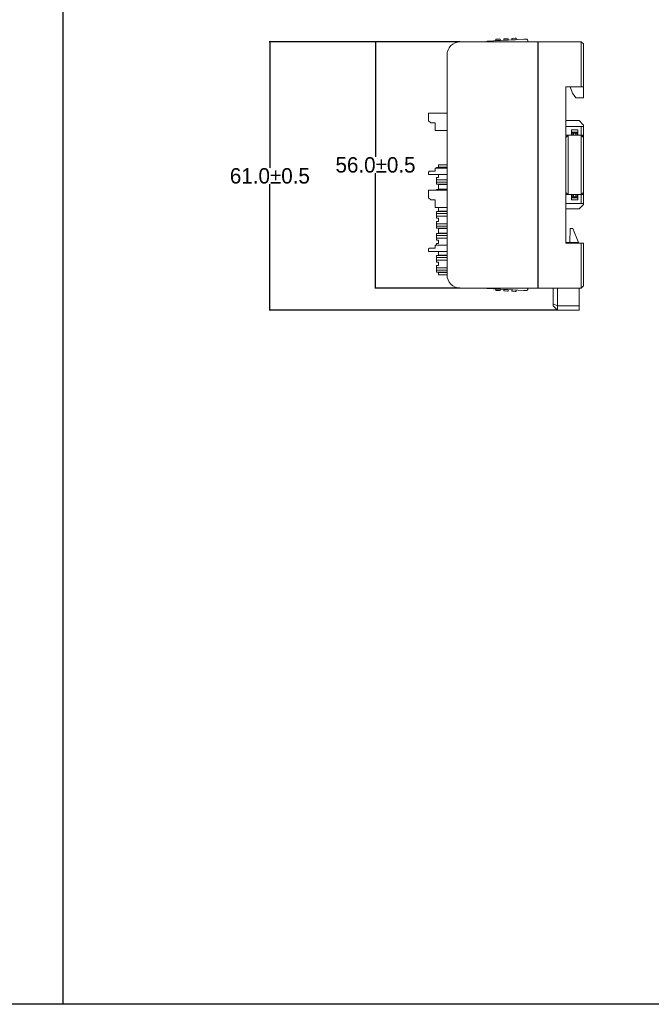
# Model space of a CAD drawing. Header units: millimetres. Extents: x -1146 to -167, y 277 to 699.
# Tile 24 of 40: x -666 to -523, y 277 to 501. Entities that reach past the tile are written whole.
import ezdxf

# ---------------------------------------------------------------- set-up
doc = ezdxf.new("R2010")
doc.units = ezdxf.units.MM
doc.header["$MEASUREMENT"] = 0
doc.dimstyles.get("Standard").update_dxf_attribs({"dimtxt": 3.5, "dimasz": 0.18, "dimexe": 0.18, "dimexo": 0.0625, "dimgap": 0.09, "dimtad": 0, "dimtih": 1, "dimtoh": 1, "dimdec": 4, "dimzin": 0, "dimdsep": 46, "dimtxsty": 'Standard', "dimcen": 0.09, "dimadec": 0, "dimazin": 0, "dimtfac": 1, "dimtdec": 4, "dimtofl": 0, "dimtmove": 0, "dimatfit": 3, "dimfxl": 0, "dimtolj": 1, "dimtzin": 0, "dimarcsym": 0})

# ---------------------------------------------------------------- blocks, each defined once
blk = doc.blocks.new('*D7')
at = {"color": 0, "lineweight": -2}
for p, q in [((-566.2, 495.55), (-585.58, 495.55)), ((-585.4, 495.37), (-585.4, 469.39)), ((-585.4, 439.73), (-585.4, 465.71)), ((-566.2, 439.55), (-585.58, 439.55))]:
    blk.add_line(p, q, dxfattribs=at)
at = {"color": 0}
for points in [[(-585.37, 495.37), (-585.43, 495.37), (-585.4, 495.55)], [(-585.43, 439.73), (-585.37, 439.73), (-585.4, 439.55)]]:
    blk.add_solid(points, dxfattribs=at)
at = {"layer": 'Defpoints', "color": 0}
for p in [(-566.14, 495.55), (-585.4, 439.55), (-566.14, 439.55)]:
    blk.add_point(p, dxfattribs=at)
at = {"color": 0, "insert": (-585.4, 467.55), "char_height": 3.5, "attachment_point": 5}
blk.add_mtext('\\A1;56.0%%p0.5', dxfattribs=at)
blk = doc.blocks.new('*D8')
at = {"color": 0, "lineweight": -2}
for p, q in [((-566.2, 495.55), (-609.59, 495.55)), ((-609.41, 495.37), (-609.41, 466.89)), ((-609.41, 434.73), (-609.41, 463.21)), ((-544.1, 434.55), (-609.59, 434.55))]:
    blk.add_line(p, q, dxfattribs=at)
at = {"color": 0}
for points in [[(-609.38, 495.37), (-609.44, 495.37), (-609.41, 495.55)], [(-609.44, 434.73), (-609.38, 434.73), (-609.41, 434.55)]]:
    blk.add_solid(points, dxfattribs=at)
at = {"layer": 'Defpoints', "color": 0}
for p in [(-609.41, 495.55), (-566.14, 495.55), (-544.04, 434.55)]:
    blk.add_point(p, dxfattribs=at)
at = {"color": 0, "insert": (-609.41, 465.05), "char_height": 3.5, "attachment_point": 5}
blk.add_mtext('\\A1;61.0%%p0.5', dxfattribs=at)

msp = doc.modelspace()

# ---------------------------------------------------------------- linework, layer by layer
msp.add_line((-656.47, 698.58), (-656.47, 276.72))
msp.add_lwpolyline([(-1146.11, 698.58), (-166.84, 698.58), (-166.84, 276.72), (-1146.11, 276.72)], close=True)
at = {"lineweight": 18}
for points, knots in [([(-566.14, 495.55), (-566.93, 495.55), (-567.7, 495.23), (-568.26, 494.67), (-568.26, 494.67), (-568.82, 494.1), (-569.14, 493.34), (-569.14, 492.55)], [0, 0, 0, 0, 0.5, 0.5, 0.5, 0.5, 1, 1, 1, 1]), ([(-566.14, 495.55), (-566.93, 495.55), (-567.7, 495.23), (-568.26, 494.67), (-568.26, 494.67), (-568.82, 494.1), (-569.14, 493.34), (-569.14, 492.55)], [0, 0, 0, 0, 0.5, 0.5, 0.5, 0.5, 1, 1, 1, 1]), ([(-559.95, 495.69), (-559.95, 495.69), (-559.95, 495.69), (-559.95, 495.69), (-559.95, 495.69), (-559.96, 495.69), (-559.96, 495.69), (-559.96, 495.69), (-559.96, 495.69), (-559.97, 495.69), (-559.97, 495.68), (-559.98, 495.68), (-559.98, 495.68), (-559.99, 495.67), (-560, 495.67), (-560.01, 495.66), (-560.01, 495.66), (-560.02, 495.66), (-560.03, 495.65), (-560.04, 495.64), (-560.04, 495.64), (-560.09, 495.62), (-560.14, 495.59), (-560.2, 495.56), (-560.2, 495.56), (-560.2, 495.55), (-560.21, 495.55), (-560.21, 495.55)], [0, 0, 0, 0, 0.142857, 0.142857, 0.142857, 0.142857, 0.285714, 0.285714, 0.285714, 0.285714, 0.428571, 0.428571, 0.428571, 0.428571, 0.571429, 0.571429, 0.571429, 0.571429, 0.714286, 0.714286, 0.714286, 0.714286, 0.857143, 0.857143, 0.857143, 0.857143, 1, 1, 1, 1]), ([(-560.21, 495.55), (-560.21, 495.55), (-560.2, 495.55), (-560.2, 495.55), (-560.2, 495.55), (-560.18, 495.56), (-560.17, 495.57), (-560.16, 495.58), (-560.16, 495.58), (-560.14, 495.59), (-560.13, 495.59), (-560.12, 495.6), (-560.12, 495.6), (-560.1, 495.61), (-560.09, 495.61), (-560.08, 495.62), (-560.08, 495.62), (-560.07, 495.63), (-560.05, 495.64), (-560.04, 495.64), (-560.04, 495.64), (-560.03, 495.65), (-560.02, 495.66), (-560.01, 495.66), (-560.01, 495.66), (-560, 495.67), (-560, 495.67), (-559.99, 495.67), (-559.99, 495.67), (-559.99, 495.67), (-559.98, 495.68), (-559.98, 495.68), (-559.98, 495.68), (-559.97, 495.68), (-559.97, 495.68), (-559.97, 495.69), (-559.97, 495.69), (-559.96, 495.69), (-559.96, 495.69), (-559.96, 495.69), (-559.96, 495.69), (-559.96, 495.69), (-559.95, 495.69), (-559.95, 495.69), (-559.95, 495.69), (-559.95, 495.69), (-559.95, 495.69), (-559.95, 495.69)], [0, 0, 0, 0, 0.083333, 0.083333, 0.083333, 0.083333, 0.166667, 0.166667, 0.166667, 0.166667, 0.25, 0.25, 0.25, 0.25, 0.333333, 0.333333, 0.333333, 0.333333, 0.416667, 0.416667, 0.416667, 0.416667, 0.5, 0.5, 0.5, 0.5, 0.583333, 0.583333, 0.583333, 0.583333, 0.666667, 0.666667, 0.666667, 0.666667, 0.75, 0.75, 0.75, 0.75, 0.833333, 0.833333, 0.833333, 0.833333, 0.916667, 0.916667, 0.916667, 0.916667, 1, 1, 1, 1]), ([(-550.8, 495.87), (-550.81, 495.95), (-550.84, 496.03), (-550.9, 496.08), (-550.9, 496.08), (-550.96, 496.13), (-551.04, 496.16), (-551.12, 496.16)], [0, 0, 0, 0, 0.5, 0.5, 0.5, 0.5, 1, 1, 1, 1]), ([(-550.8, 495.87), (-550.81, 495.95), (-550.84, 496.03), (-550.9, 496.08), (-550.9, 496.08), (-550.96, 496.13), (-551.04, 496.16), (-551.12, 496.16)], [0, 0, 0, 0, 0.5, 0.5, 0.5, 0.5, 1, 1, 1, 1]), ([(-569.14, 442.55), (-569.14, 441.75), (-568.82, 440.99), (-568.26, 440.42), (-568.26, 440.42), (-567.7, 439.86), (-566.93, 439.55), (-566.14, 439.55)], [0, 0, 0, 0, 0.5, 0.5, 0.5, 0.5, 1, 1, 1, 1]), ([(-569.14, 442.55), (-569.14, 441.75), (-568.82, 440.99), (-568.26, 440.42), (-568.26, 440.42), (-567.7, 439.86), (-566.93, 439.55), (-566.14, 439.55)], [0, 0, 0, 0, 0.5, 0.5, 0.5, 0.5, 1, 1, 1, 1]), ([(-569.09, 442.02), (-569.1, 442.06), (-569.11, 442.1), (-569.11, 442.15), (-569.11, 442.15), (-569.12, 442.19), (-569.12, 442.24), (-569.13, 442.28), (-569.13, 442.28), (-569.13, 442.37), (-569.14, 442.46), (-569.14, 442.55)], [0, 0, 0, 0, 0.333333, 0.333333, 0.333333, 0.333333, 0.666667, 0.666667, 0.666667, 0.666667, 1, 1, 1, 1]), ([(-559.95, 439.44), (-559.95, 439.44), (-559.95, 439.44), (-559.96, 439.44), (-559.96, 439.44), (-559.96, 439.45), (-559.97, 439.45), (-559.98, 439.46), (-559.98, 439.46), (-559.98, 439.46), (-559.99, 439.46), (-559.99, 439.46), (-559.99, 439.46), (-560, 439.47), (-560, 439.47), (-560.01, 439.47), (-560.01, 439.47), (-560.02, 439.48), (-560.03, 439.48), (-560.04, 439.49), (-560.04, 439.49), (-560.05, 439.5), (-560.06, 439.51), (-560.08, 439.51), (-560.08, 439.51), (-560.09, 439.52), (-560.1, 439.53), (-560.12, 439.53), (-560.12, 439.53), (-560.12, 439.54), (-560.13, 439.54), (-560.14, 439.55)], [0, 0, 0, 0, 0.125, 0.125, 0.125, 0.125, 0.25, 0.25, 0.25, 0.25, 0.375, 0.375, 0.375, 0.375, 0.5, 0.5, 0.5, 0.5, 0.625, 0.625, 0.625, 0.625, 0.75, 0.75, 0.75, 0.75, 0.875, 0.875, 0.875, 0.875, 1, 1, 1, 1]), ([(-560.13, 439.54), (-560.1, 439.53), (-560.07, 439.51), (-560.04, 439.49), (-560.04, 439.49), (-560.03, 439.48), (-560.02, 439.48), (-560.01, 439.47), (-560.01, 439.47), (-560, 439.47), (-559.99, 439.46), (-559.98, 439.46), (-559.98, 439.46), (-559.97, 439.45), (-559.96, 439.45), (-559.96, 439.44), (-559.96, 439.44), (-559.95, 439.44), (-559.95, 439.44), (-559.95, 439.44)], [0, 0, 0, 0, 0.2, 0.2, 0.2, 0.2, 0.4, 0.4, 0.4, 0.4, 0.6, 0.6, 0.6, 0.6, 0.8, 0.8, 0.8, 0.8, 1, 1, 1, 1]), ([(-551.12, 438.98), (-551.04, 438.97), (-550.96, 439), (-550.9, 439.05), (-550.9, 439.05), (-550.84, 439.11), (-550.81, 439.18), (-550.8, 439.26)], [0, 0, 0, 0, 0.5, 0.5, 0.5, 0.5, 1, 1, 1, 1]), ([(-551.12, 438.98), (-551.04, 438.97), (-550.96, 439), (-550.9, 439.05), (-550.9, 439.05), (-550.84, 439.11), (-550.81, 439.18), (-550.8, 439.26)], [0, 0, 0, 0, 0.5, 0.5, 0.5, 0.5, 1, 1, 1, 1])]:
    msp.add_open_spline(points, degree=3, knots=knots, dxfattribs=at)
for points in [[(-566.14, 495.55), (-566.14, 495.55), (-548.54, 495.55), (-548.54, 495.55)], [(-551.72, 496.13), (-551.72, 496.13), (-559.95, 495.69), (-559.95, 495.69)], [(-559.95, 495.69), (-559.95, 495.69), (-551.72, 496.13), (-551.72, 496.13)], [(-559.95, 495.69), (-559.95, 495.69), (-559.95, 495.69), (-559.95, 495.69)], [(-557.84, 496.12), (-557.84, 496.12), (-558.04, 496.11), (-558.04, 496.11)], [(-558.03, 495.8), (-558.03, 495.8), (-558.04, 496.11), (-558.04, 496.11)], [(-558.03, 495.8), (-558.03, 495.8), (-558.04, 496.11), (-558.04, 496.11)], [(-558.03, 495.8), (-558.03, 495.8), (-557.83, 495.81), (-557.83, 495.81)], [(-558.03, 495.8), (-558.03, 495.8), (-558.03, 495.8), (-558.03, 495.8)], [(-557.24, 496.16), (-557.24, 496.16), (-557.84, 496.12), (-557.84, 496.12)], [(-557.83, 495.81), (-557.83, 495.81), (-557.23, 495.84), (-557.23, 495.84)], [(-557.04, 496.17), (-557.04, 496.17), (-557.24, 496.16), (-557.24, 496.16)], [(-557.23, 495.84), (-557.23, 495.84), (-557.03, 495.85), (-557.03, 495.85)], [(-557.04, 496.17), (-557.04, 496.17), (-557.03, 495.85), (-557.03, 495.85)], [(-557.03, 495.85), (-557.03, 495.85), (-557.03, 495.85), (-557.03, 495.85)], [(-556.04, 496.22), (-556.04, 496.22), (-556.24, 496.21), (-556.24, 496.21)], [(-556.22, 495.89), (-556.22, 495.89), (-556.24, 496.21), (-556.24, 496.21)], [(-556.22, 495.89), (-556.22, 495.89), (-556.24, 496.21), (-556.24, 496.21)], [(-556.22, 495.89), (-556.22, 495.89), (-556.02, 495.9), (-556.02, 495.9)], [(-556.22, 495.89), (-556.22, 495.89), (-556.22, 495.89), (-556.22, 495.89)], [(-555.44, 496.25), (-555.44, 496.25), (-556.04, 496.22), (-556.04, 496.22)], [(-556.02, 495.9), (-556.02, 495.9), (-555.42, 495.93), (-555.42, 495.93)], [(-555.24, 496.26), (-555.24, 496.26), (-555.44, 496.25), (-555.44, 496.25)], [(-555.22, 495.94), (-555.22, 495.94), (-555.42, 495.93), (-555.42, 495.93)], [(-555.24, 496.26), (-555.24, 496.26), (-555.22, 495.94), (-555.22, 495.94)], [(-555.22, 495.94), (-555.22, 495.94), (-555.22, 495.94), (-555.22, 495.94)], [(-554.23, 496.31), (-554.23, 496.31), (-554.43, 496.3), (-554.43, 496.3)], [(-554.41, 495.99), (-554.41, 495.99), (-554.43, 496.3), (-554.43, 496.3)], [(-554.41, 495.99), (-554.41, 495.99), (-554.43, 496.3), (-554.43, 496.3)], [(-554.41, 495.99), (-554.41, 495.99), (-554.21, 496), (-554.21, 496)], [(-554.41, 495.99), (-554.41, 495.99), (-554.41, 495.99), (-554.41, 495.99)], [(-553.63, 496.35), (-553.63, 496.35), (-554.23, 496.31), (-554.23, 496.31)], [(-554.21, 496), (-554.21, 496), (-553.61, 496.03), (-553.61, 496.03)], [(-553.43, 496.36), (-553.43, 496.36), (-553.63, 496.35), (-553.63, 496.35)], [(-553.41, 496.04), (-553.41, 496.04), (-553.61, 496.03), (-553.61, 496.03)], [(-553.43, 496.36), (-553.43, 496.36), (-553.41, 496.04), (-553.41, 496.04)], [(-553.41, 496.04), (-553.41, 496.04), (-553.41, 496.04), (-553.41, 496.04)], [(-551.12, 496.16), (-551.12, 496.16), (-551.72, 496.13), (-551.72, 496.13)], [(-551.12, 496.16), (-551.12, 496.16), (-551.72, 496.13), (-551.72, 496.13)], [(-550.8, 495.87), (-550.8, 495.87), (-550.79, 495.55), (-550.79, 495.55)], [(-550.8, 495.87), (-550.8, 495.87), (-550.8, 495.87), (-550.8, 495.87)], [(-550.8, 495.87), (-550.8, 495.87), (-550.79, 495.55), (-550.79, 495.55)], [(-548.54, 495.55), (-548.54, 495.55), (-548.54, 495.05), (-548.54, 495.05)], [(-548.54, 440.05), (-548.54, 440.05), (-548.54, 495.05), (-548.54, 495.05)], [(-548.44, 495.55), (-548.44, 495.55), (-538.64, 495.55), (-538.64, 495.55)], [(-548.44, 495.05), (-548.44, 495.05), (-548.44, 495.55), (-548.44, 495.55)], [(-548.44, 495.55), (-548.44, 495.55), (-538.64, 495.55), (-538.64, 495.55)], [(-548.44, 440.05), (-548.44, 440.05), (-548.44, 495.05), (-548.44, 495.05)], [(-538.14, 495.05), (-538.14, 495.05), (-538.64, 495.55), (-538.64, 495.55)], [(-538.64, 495.05), (-538.64, 495.05), (-538.64, 495.55), (-538.64, 495.55)], [(-538.64, 485.3), (-538.64, 485.3), (-538.64, 495.05), (-538.64, 495.05)], [(-538.14, 495.05), (-538.14, 495.05), (-538.14, 485.3), (-538.14, 485.3)], [(-569.14, 442.55), (-569.14, 442.55), (-569.14, 492.55), (-569.14, 492.55)], [(-548.44, 494.57), (-548.44, 494.57), (-548.54, 494.57), (-548.54, 494.57)], [(-548.44, 493.75), (-548.44, 493.75), (-548.54, 493.75), (-548.54, 493.75)], [(-542.14, 485.3), (-542.14, 485.3), (-542.14, 449.8), (-542.14, 449.8)], [(-542.14, 485.3), (-542.14, 485.3), (-538.64, 485.3), (-538.64, 485.3)], [(-541.14, 485.3), (-541.14, 485.3), (-540.65, 483.84), (-540.65, 483.84)], [(-540.65, 483.84), (-540.65, 483.84), (-539.85, 482.84), (-539.85, 482.84)], [(-538.14, 485.3), (-538.14, 485.3), (-538.64, 485.3), (-538.64, 485.3)], [(-538.14, 482.84), (-538.14, 482.84), (-538.14, 485.3), (-538.14, 485.3)], [(-539.85, 482.84), (-539.85, 482.84), (-538.14, 482.84), (-538.14, 482.84)], [(-573.36, 479.29), (-573.36, 479.29), (-569.14, 479.29), (-569.14, 479.29)], [(-573.36, 479.29), (-573.36, 479.29), (-569.14, 479.29), (-569.14, 479.29)], [(-573.36, 479.29), (-573.36, 479.29), (-573.36, 478.79), (-573.36, 478.79)], [(-573.36, 478.79), (-573.36, 478.79), (-573.36, 477.59), (-573.36, 477.59)], [(-573.36, 477.59), (-573.36, 477.59), (-572.86, 477.09), (-572.86, 477.09)], [(-572.86, 477.09), (-572.86, 477.09), (-571.86, 477.09), (-571.86, 477.09)], [(-571.86, 477.09), (-571.86, 477.09), (-571.86, 475.39), (-571.86, 475.39)], [(-539.14, 477.63), (-539.14, 477.63), (-542.14, 477.63), (-542.14, 477.63)], [(-538.14, 476.63), (-538.14, 476.63), (-539.14, 477.63), (-539.14, 477.63)], [(-571.86, 475.39), (-571.86, 475.39), (-569.14, 475.39), (-569.14, 475.39)], [(-542.14, 476.3), (-542.14, 476.3), (-538.64, 476.3), (-538.64, 476.3)], [(-540.84, 475.5), (-540.84, 475.5), (-540.84, 474.3), (-540.84, 474.3)], [(-540.84, 475.5), (-540.84, 475.5), (-539.44, 475.5), (-539.44, 475.5)], [(-539.44, 475), (-539.44, 475), (-540.84, 475), (-540.84, 475)], [(-540.44, 474.8), (-540.44, 474.8), (-540.74, 474.8), (-540.74, 474.8)], [(-540.74, 474.8), (-540.74, 474.8), (-540.74, 474.3), (-540.74, 474.3)], [(-540.44, 474.8), (-540.44, 474.8), (-539.84, 474.8), (-539.84, 474.8)], [(-540.44, 474.3), (-540.44, 474.3), (-540.44, 474.8), (-540.44, 474.8)], [(-539.54, 474.8), (-539.54, 474.8), (-539.84, 474.8), (-539.84, 474.8)], [(-539.84, 474.8), (-539.84, 474.8), (-539.84, 474.3), (-539.84, 474.3)], [(-539.54, 474.3), (-539.54, 474.3), (-539.54, 474.8), (-539.54, 474.8)], [(-539.44, 475.5), (-539.44, 475.5), (-539.44, 474.3), (-539.44, 474.3)], [(-538.64, 476.3), (-538.64, 476.3), (-538.14, 476.3), (-538.14, 476.3)], [(-538.64, 474.3), (-538.64, 474.3), (-538.64, 476.3), (-538.64, 476.3)], [(-538.14, 476.3), (-538.14, 476.3), (-538.14, 476.63), (-538.14, 476.63)], [(-538.14, 476.3), (-538.14, 476.3), (-538.14, 474.3), (-538.14, 474.3)], [(-542.14, 473.8), (-542.14, 473.8), (-541.64, 474.3), (-541.64, 474.3)], [(-542.14, 473.8), (-542.14, 473.8), (-541.64, 474.3), (-541.64, 474.3)], [(-542.14, 474.3), (-542.14, 474.3), (-540.84, 474.3), (-540.84, 474.3)], [(-541.64, 474.3), (-541.64, 474.3), (-541.64, 474.3), (-541.64, 474.3)], [(-541.64, 471.3), (-541.64, 471.3), (-541.64, 474.3), (-541.64, 474.3)], [(-539.44, 474.3), (-539.44, 474.3), (-540.84, 474.3), (-540.84, 474.3)], [(-539.44, 474.3), (-539.44, 474.3), (-540.84, 474.3), (-540.84, 474.3)], [(-539.44, 474.3), (-539.44, 474.3), (-538.64, 474.3), (-538.64, 474.3)], [(-538.64, 474.3), (-538.64, 474.3), (-538.14, 473.8), (-538.14, 473.8)], [(-538.14, 473.8), (-538.14, 473.8), (-538.64, 474.3), (-538.64, 474.3)], [(-538.64, 474.3), (-538.64, 474.3), (-538.64, 471.3), (-538.64, 471.3)], [(-538.14, 474.3), (-538.14, 474.3), (-538.64, 474.3), (-538.64, 474.3)], [(-538.14, 473.8), (-538.14, 473.8), (-538.14, 474.3), (-538.14, 474.3)], [(-538.14, 471.3), (-538.14, 471.3), (-538.14, 473.8), (-538.14, 473.8)], [(-541.64, 463.8), (-541.64, 463.8), (-541.64, 471.3), (-541.64, 471.3)], [(-538.64, 471.3), (-538.64, 471.3), (-538.64, 463.8), (-538.64, 463.8)], [(-538.14, 463.8), (-538.14, 463.8), (-538.14, 471.3), (-538.14, 471.3)], [(-573.36, 465.94), (-573.36, 465.94), (-573.16, 466.14), (-573.16, 466.14)], [(-573.36, 465.94), (-573.36, 465.94), (-573.36, 465.84), (-573.36, 465.84)], [(-573.36, 465.84), (-573.36, 465.84), (-573.36, 465.34), (-573.36, 465.34)], [(-571.86, 466.14), (-571.86, 466.14), (-573.16, 466.14), (-573.16, 466.14)], [(-569.14, 466.79), (-569.14, 466.79), (-571.86, 466.79), (-571.86, 466.79)], [(-571.86, 466.79), (-571.86, 466.79), (-571.86, 466.14), (-571.86, 466.14)], [(-569.14, 466.96), (-569.14, 466.96), (-571.57, 466.96), (-571.57, 466.96)], [(-571.57, 466.79), (-571.57, 466.79), (-571.57, 466.96), (-571.57, 466.96)], [(-571.12, 467.56), (-571.12, 467.56), (-571.12, 467.01), (-571.12, 467.01)], [(-571.12, 467.56), (-571.12, 467.56), (-571.04, 467.56), (-571.04, 467.56)], [(-571.12, 467.01), (-571.12, 467.01), (-571.12, 467.56), (-571.12, 467.56)], [(-571.04, 467.01), (-571.04, 467.01), (-571.12, 467.01), (-571.12, 467.01)], [(-571.04, 467.56), (-571.04, 467.56), (-569.14, 467.56), (-569.14, 467.56)], [(-571.04, 467.01), (-571.04, 467.01), (-569.14, 467.01), (-569.14, 467.01)], [(-569.14, 467.56), (-569.14, 467.56), (-569.14, 467.56), (-569.14, 467.56)], [(-569.14, 467.16), (-569.14, 467.16), (-569.14, 467.16), (-569.14, 467.16)], [(-569.14, 465.34), (-569.14, 465.34), (-573.36, 465.34), (-573.36, 465.34)], [(-571.57, 464.66), (-571.57, 464.66), (-571.57, 464.37), (-571.57, 464.37)], [(-571.07, 464.66), (-571.07, 464.66), (-571.57, 464.66), (-571.57, 464.66)], [(-571.57, 464.05), (-571.57, 464.05), (-571.57, 464.37), (-571.57, 464.37)], [(-569.14, 464.19), (-569.14, 464.19), (-571.57, 464.19), (-571.57, 464.19)], [(-571.57, 464.05), (-571.57, 464.05), (-571.57, 463.74), (-571.57, 463.74)], [(-571.57, 463.42), (-571.57, 463.42), (-571.57, 463.74), (-571.57, 463.74)], [(-571.57, 463.6), (-571.57, 463.6), (-569.14, 463.6), (-569.14, 463.6)], [(-571.57, 463.16), (-571.57, 463.16), (-571.57, 463.42), (-571.57, 463.42)], [(-571.07, 464.66), (-571.07, 464.66), (-571.07, 465.34), (-571.07, 465.34)], [(-541.64, 460.8), (-541.64, 460.8), (-541.64, 463.8), (-541.64, 463.8)], [(-538.64, 463.8), (-538.64, 463.8), (-538.64, 460.8), (-538.64, 460.8)], [(-538.14, 461.3), (-538.14, 461.3), (-538.14, 463.8), (-538.14, 463.8)], [(-573.36, 461.81), (-573.36, 461.81), (-569.14, 461.81), (-569.14, 461.81)], [(-573.36, 461.81), (-573.36, 461.81), (-569.14, 461.81), (-569.14, 461.81)], [(-573.36, 461.81), (-573.36, 461.81), (-573.36, 461.31), (-573.36, 461.31)], [(-573.36, 461.31), (-573.36, 461.31), (-573.36, 460.11), (-573.36, 460.11)], [(-569.14, 463.16), (-569.14, 463.16), (-571.57, 463.16), (-571.57, 463.16)], [(-569.14, 461.96), (-569.14, 461.96), (-571.57, 461.96), (-571.57, 461.96)], [(-571.57, 461.81), (-571.57, 461.81), (-571.57, 461.96), (-571.57, 461.96)], [(-571.12, 463.11), (-571.12, 463.11), (-571.12, 462.01), (-571.12, 462.01)], [(-571.12, 463.11), (-571.12, 463.11), (-571.04, 463.11), (-571.04, 463.11)], [(-571.12, 462.01), (-571.12, 462.01), (-571.12, 463.11), (-571.12, 463.11)], [(-571.04, 462.01), (-571.04, 462.01), (-571.12, 462.01), (-571.12, 462.01)], [(-569.2, 463.11), (-569.2, 463.11), (-571.04, 463.11), (-571.04, 463.11)], [(-571.04, 462.01), (-571.04, 462.01), (-569.14, 462.01), (-569.14, 462.01)], [(-569.2, 463.11), (-569.2, 463.11), (-569.14, 463.11), (-569.14, 463.11)], [(-569.14, 462.56), (-569.14, 462.56), (-569.2, 462.56), (-569.2, 462.56)], [(-569.14, 462.16), (-569.14, 462.16), (-569.14, 462.16), (-569.14, 462.16)], [(-542.14, 461.3), (-542.14, 461.3), (-541.64, 460.8), (-541.64, 460.8)], [(-538.14, 461.3), (-538.14, 461.3), (-538.64, 460.8), (-538.64, 460.8)], [(-538.14, 461.3), (-538.14, 461.3), (-538.64, 460.8), (-538.64, 460.8)], [(-538.14, 461.3), (-538.14, 461.3), (-538.14, 460.8), (-538.14, 460.8)], [(-573.36, 460.11), (-573.36, 460.11), (-572.86, 459.61), (-572.86, 459.61)], [(-572.86, 459.61), (-572.86, 459.61), (-571.86, 459.61), (-571.86, 459.61)], [(-571.86, 459.61), (-571.86, 459.61), (-571.86, 457.91), (-571.86, 457.91)], [(-542.14, 460.8), (-542.14, 460.8), (-540.84, 460.8), (-540.84, 460.8)], [(-540.84, 460.8), (-540.84, 460.8), (-539.44, 460.8), (-539.44, 460.8)], [(-539.44, 460.8), (-539.44, 460.8), (-540.84, 460.8), (-540.84, 460.8)], [(-540.84, 459.6), (-540.84, 459.6), (-540.84, 460.8), (-540.84, 460.8)], [(-540.84, 460.1), (-540.84, 460.1), (-539.44, 460.1), (-539.44, 460.1)], [(-539.44, 459.6), (-539.44, 459.6), (-540.84, 459.6), (-540.84, 459.6)], [(-540.74, 460.8), (-540.74, 460.8), (-540.74, 460.3), (-540.74, 460.3)], [(-540.74, 460.3), (-540.74, 460.3), (-540.44, 460.3), (-540.44, 460.3)], [(-540.44, 460.3), (-540.44, 460.3), (-540.44, 460.8), (-540.44, 460.8)], [(-540.44, 460.3), (-540.44, 460.3), (-539.84, 460.3), (-539.84, 460.3)], [(-539.84, 460.8), (-539.84, 460.8), (-539.84, 460.3), (-539.84, 460.3)], [(-539.84, 460.3), (-539.84, 460.3), (-539.54, 460.3), (-539.54, 460.3)], [(-539.54, 460.3), (-539.54, 460.3), (-539.54, 460.8), (-539.54, 460.8)], [(-539.44, 460.8), (-539.44, 460.8), (-538.64, 460.8), (-538.64, 460.8)], [(-539.44, 459.6), (-539.44, 459.6), (-539.44, 460.8), (-539.44, 460.8)], [(-538.64, 460.8), (-538.64, 460.8), (-538.64, 460.8), (-538.64, 460.8)], [(-538.64, 460.8), (-538.64, 460.8), (-538.14, 460.8), (-538.14, 460.8)], [(-538.64, 458.8), (-538.64, 458.8), (-538.64, 460.8), (-538.64, 460.8)], [(-538.14, 460.8), (-538.14, 460.8), (-538.14, 458.8), (-538.14, 458.8)], [(-571.86, 457.91), (-571.86, 457.91), (-569.14, 457.91), (-569.14, 457.91)], [(-569.14, 456.96), (-569.14, 456.96), (-571.57, 456.96), (-571.57, 456.96)], [(-571.57, 456.71), (-571.57, 456.71), (-571.57, 456.96), (-571.57, 456.96)], [(-571.57, 456.39), (-571.57, 456.39), (-571.57, 456.71), (-571.57, 456.71)], [(-571.12, 457.91), (-571.12, 457.91), (-571.12, 457.01), (-571.12, 457.01)], [(-571.12, 457.01), (-571.12, 457.01), (-571.12, 457.91), (-571.12, 457.91)], [(-571.04, 457.01), (-571.04, 457.01), (-571.12, 457.01), (-571.12, 457.01)], [(-571.04, 457.01), (-571.04, 457.01), (-569.14, 457.01), (-569.14, 457.01)], [(-569.14, 457.56), (-569.14, 457.56), (-569.2, 457.56), (-569.2, 457.56)], [(-569.14, 457.16), (-569.14, 457.16), (-569.14, 457.16), (-569.14, 457.16)], [(-542.14, 458.8), (-542.14, 458.8), (-538.64, 458.8), (-538.64, 458.8)], [(-539.14, 457.55), (-539.14, 457.55), (-542.14, 457.55), (-542.14, 457.55)], [(-539.14, 457.55), (-539.14, 457.55), (-538.14, 458.55), (-538.14, 458.55)], [(-538.14, 458.8), (-538.14, 458.8), (-538.64, 458.8), (-538.64, 458.8)], [(-538.14, 458.8), (-538.14, 458.8), (-538.14, 458.55), (-538.14, 458.55)], [(-569.14, 456.53), (-569.14, 456.53), (-571.57, 456.53), (-571.57, 456.53)], [(-571.57, 456.39), (-571.57, 456.39), (-571.57, 456.07), (-571.57, 456.07)], [(-571.57, 455.75), (-571.57, 455.75), (-571.57, 456.07), (-571.57, 456.07)], [(-571.57, 455.93), (-571.57, 455.93), (-569.14, 455.93), (-569.14, 455.93)], [(-571.57, 455.75), (-571.57, 455.75), (-571.57, 455.46), (-571.57, 455.46)], [(-571.07, 455.46), (-571.07, 455.46), (-571.57, 455.46), (-571.57, 455.46)], [(-571.57, 454.66), (-571.57, 454.66), (-571.57, 454.37), (-571.57, 454.37)], [(-571.07, 454.66), (-571.07, 454.66), (-571.57, 454.66), (-571.57, 454.66)], [(-571.07, 454.66), (-571.07, 454.66), (-571.07, 455.46), (-571.07, 455.46)], [(-571.57, 454.05), (-571.57, 454.05), (-571.57, 454.37), (-571.57, 454.37)], [(-569.14, 454.19), (-569.14, 454.19), (-571.57, 454.19), (-571.57, 454.19)], [(-571.57, 454.05), (-571.57, 454.05), (-571.57, 453.74), (-571.57, 453.74)], [(-571.57, 453.42), (-571.57, 453.42), (-571.57, 453.74), (-571.57, 453.74)], [(-569.14, 453.6), (-569.14, 453.6), (-571.57, 453.6), (-571.57, 453.6)], [(-571.57, 453.16), (-571.57, 453.16), (-571.57, 453.42), (-571.57, 453.42)], [(-569.14, 453.16), (-569.14, 453.16), (-571.57, 453.16), (-571.57, 453.16)], [(-571.12, 453.11), (-571.12, 453.11), (-571.12, 452.01), (-571.12, 452.01)], [(-571.12, 453.11), (-571.12, 453.11), (-571.04, 453.11), (-571.04, 453.11)], [(-571.12, 452.01), (-571.12, 452.01), (-571.12, 453.11), (-571.12, 453.11)], [(-569.2, 453.11), (-569.2, 453.11), (-571.04, 453.11), (-571.04, 453.11)], [(-569.2, 453.11), (-569.2, 453.11), (-569.14, 453.11), (-569.14, 453.11)], [(-569.14, 452.56), (-569.14, 452.56), (-569.2, 452.56), (-569.2, 452.56)], [(-541.24, 449.9), (-541.24, 449.9), (-541.18, 453.1), (-541.18, 453.1)], [(-541.18, 453.1), (-541.18, 453.1), (-540.58, 453.1), (-540.58, 453.1)], [(-540.58, 453.1), (-540.58, 453.1), (-539.26, 449.9), (-539.26, 449.9)], [(-569.14, 451.96), (-569.14, 451.96), (-571.57, 451.96), (-571.57, 451.96)], [(-571.57, 451.71), (-571.57, 451.71), (-571.57, 451.96), (-571.57, 451.96)], [(-571.57, 451.39), (-571.57, 451.39), (-571.57, 451.71), (-571.57, 451.71)], [(-569.14, 451.53), (-569.14, 451.53), (-571.57, 451.53), (-571.57, 451.53)], [(-571.57, 451.39), (-571.57, 451.39), (-571.57, 451.07), (-571.57, 451.07)], [(-571.57, 450.75), (-571.57, 450.75), (-571.57, 451.07), (-571.57, 451.07)], [(-571.57, 450.93), (-571.57, 450.93), (-569.14, 450.93), (-569.14, 450.93)], [(-571.57, 450.75), (-571.57, 450.75), (-571.57, 450.46), (-571.57, 450.46)], [(-571.07, 450.46), (-571.07, 450.46), (-571.57, 450.46), (-571.57, 450.46)], [(-571.04, 452.01), (-571.04, 452.01), (-571.12, 452.01), (-571.12, 452.01)], [(-571.07, 449.66), (-571.07, 449.66), (-571.07, 450.46), (-571.07, 450.46)], [(-571.04, 452.01), (-571.04, 452.01), (-569.14, 452.01), (-569.14, 452.01)], [(-569.14, 452.16), (-569.14, 452.16), (-569.14, 452.16), (-569.14, 452.16)], [(-573.36, 448.46), (-573.36, 448.46), (-573.16, 448.66), (-573.16, 448.66)], [(-573.36, 448.46), (-573.36, 448.46), (-573.36, 448.36), (-573.36, 448.36)], [(-573.36, 448.36), (-573.36, 448.36), (-573.36, 447.86), (-573.36, 447.86)], [(-569.14, 447.86), (-569.14, 447.86), (-573.36, 447.86), (-573.36, 447.86)], [(-571.86, 448.66), (-571.86, 448.66), (-573.16, 448.66), (-573.16, 448.66)], [(-569.14, 449.31), (-569.14, 449.31), (-571.86, 449.31), (-571.86, 449.31)], [(-571.86, 449.31), (-571.86, 449.31), (-571.86, 448.66), (-571.86, 448.66)], [(-571.57, 449.66), (-571.57, 449.66), (-571.57, 449.37), (-571.57, 449.37)], [(-571.07, 449.66), (-571.07, 449.66), (-571.57, 449.66), (-571.57, 449.66)], [(-571.57, 449.31), (-571.57, 449.31), (-571.57, 449.37), (-571.57, 449.37)], [(-571.12, 447.86), (-571.12, 447.86), (-571.12, 447.01), (-571.12, 447.01)], [(-571.12, 447.01), (-571.12, 447.01), (-571.12, 447.86), (-571.12, 447.86)], [(-542.14, 449.9), (-542.14, 449.9), (-539.26, 449.9), (-539.26, 449.9)], [(-538.64, 449.8), (-538.64, 449.8), (-542.14, 449.8), (-542.14, 449.8)], [(-539.26, 449.9), (-539.26, 449.9), (-539.22, 449.8), (-539.22, 449.8)], [(-538.64, 449.8), (-538.64, 449.8), (-538.14, 449.8), (-538.14, 449.8)], [(-538.64, 440.05), (-538.64, 440.05), (-538.64, 449.8), (-538.64, 449.8)], [(-538.14, 449.8), (-538.14, 449.8), (-538.14, 440.05), (-538.14, 440.05)], [(-569.14, 446.96), (-569.14, 446.96), (-571.57, 446.96), (-571.57, 446.96)], [(-571.57, 446.71), (-571.57, 446.71), (-571.57, 446.96), (-571.57, 446.96)], [(-571.57, 446.39), (-571.57, 446.39), (-571.57, 446.71), (-571.57, 446.71)], [(-569.14, 446.53), (-569.14, 446.53), (-571.57, 446.53), (-571.57, 446.53)], [(-571.57, 446.39), (-571.57, 446.39), (-571.57, 446.07), (-571.57, 446.07)], [(-571.57, 445.75), (-571.57, 445.75), (-571.57, 446.07), (-571.57, 446.07)], [(-571.57, 445.93), (-571.57, 445.93), (-569.14, 445.93), (-569.14, 445.93)], [(-571.57, 445.75), (-571.57, 445.75), (-571.57, 445.46), (-571.57, 445.46)], [(-571.04, 447.01), (-571.04, 447.01), (-571.12, 447.01), (-571.12, 447.01)], [(-571.04, 447.01), (-571.04, 447.01), (-569.14, 447.01), (-569.14, 447.01)], [(-569.14, 447.56), (-569.14, 447.56), (-569.2, 447.56), (-569.2, 447.56)], [(-569.14, 447.16), (-569.14, 447.16), (-569.14, 447.16), (-569.14, 447.16)], [(-571.07, 445.46), (-571.07, 445.46), (-571.57, 445.46), (-571.57, 445.46)], [(-571.57, 444.66), (-571.57, 444.66), (-571.57, 444.37), (-571.57, 444.37)], [(-571.07, 444.66), (-571.07, 444.66), (-571.57, 444.66), (-571.57, 444.66)], [(-571.57, 444.05), (-571.57, 444.05), (-571.57, 444.37), (-571.57, 444.37)], [(-569.14, 444.19), (-569.14, 444.19), (-571.57, 444.19), (-571.57, 444.19)], [(-571.57, 444.05), (-571.57, 444.05), (-571.57, 443.74), (-571.57, 443.74)], [(-571.57, 443.42), (-571.57, 443.42), (-571.57, 443.74), (-571.57, 443.74)], [(-571.57, 443.6), (-571.57, 443.6), (-569.14, 443.6), (-569.14, 443.6)], [(-571.57, 443.16), (-571.57, 443.16), (-571.57, 443.42), (-571.57, 443.42)], [(-571.07, 444.66), (-571.07, 444.66), (-571.07, 445.46), (-571.07, 445.46)], [(-569.14, 443.16), (-569.14, 443.16), (-571.57, 443.16), (-571.57, 443.16)], [(-571.12, 443.11), (-571.12, 443.11), (-571.12, 442.56), (-571.12, 442.56)], [(-571.12, 443.11), (-571.12, 443.11), (-571.04, 443.11), (-571.04, 443.11)], [(-571.12, 442.56), (-571.12, 442.56), (-571.12, 443.11), (-571.12, 443.11)], [(-571.04, 442.56), (-571.04, 442.56), (-571.12, 442.56), (-571.12, 442.56)], [(-569.2, 443.11), (-569.2, 443.11), (-571.04, 443.11), (-571.04, 443.11)], [(-569.2, 442.56), (-569.2, 442.56), (-571.04, 442.56), (-571.04, 442.56)], [(-569.2, 443.11), (-569.2, 443.11), (-569.14, 443.11), (-569.14, 443.11)], [(-569.14, 442.56), (-569.14, 442.56), (-569.2, 442.56), (-569.2, 442.56)], [(-548.54, 441.35), (-548.54, 441.35), (-548.44, 441.35), (-548.44, 441.35)], [(-548.54, 439.55), (-548.54, 439.55), (-566.14, 439.55), (-566.14, 439.55)], [(-565.88, 439.55), (-565.88, 439.55), (-565.88, 439.55), (-565.88, 439.55)], [(-551.72, 439.01), (-551.72, 439.01), (-559.95, 439.44), (-559.95, 439.44)], [(-559.95, 439.44), (-559.95, 439.44), (-551.72, 439.01), (-551.72, 439.01)], [(-551.72, 439.01), (-551.72, 439.01), (-559.95, 439.44), (-559.95, 439.44)], [(-559.95, 439.44), (-559.95, 439.44), (-559.95, 439.44), (-559.95, 439.44)], [(-559.79, 439.55), (-559.79, 439.55), (-559.79, 439.55), (-559.79, 439.55)], [(-558.04, 439.02), (-558.04, 439.02), (-558.03, 439.34), (-558.03, 439.34)], [(-558.03, 439.34), (-558.03, 439.34), (-558.04, 439.02), (-558.04, 439.02)], [(-557.84, 439.01), (-557.84, 439.01), (-558.04, 439.02), (-558.04, 439.02)], [(-558.03, 439.34), (-558.03, 439.34), (-558.03, 439.34), (-558.03, 439.34)], [(-558.03, 439.34), (-558.03, 439.34), (-557.83, 439.33), (-557.83, 439.33)], [(-557.24, 438.98), (-557.24, 438.98), (-557.84, 439.01), (-557.84, 439.01)], [(-557.83, 439.33), (-557.83, 439.33), (-557.23, 439.3), (-557.23, 439.3)], [(-557.04, 438.97), (-557.04, 438.97), (-557.24, 438.98), (-557.24, 438.98)], [(-557.23, 439.3), (-557.23, 439.3), (-557.03, 439.29), (-557.03, 439.29)], [(-557.04, 438.97), (-557.04, 438.97), (-557.03, 439.29), (-557.03, 439.29)], [(-557.03, 439.29), (-557.03, 439.29), (-557.03, 439.29), (-557.03, 439.29)], [(-556.24, 438.93), (-556.24, 438.93), (-556.22, 439.24), (-556.22, 439.24)], [(-556.22, 439.24), (-556.22, 439.24), (-556.24, 438.93), (-556.24, 438.93)], [(-556.04, 438.92), (-556.04, 438.92), (-556.24, 438.93), (-556.24, 438.93)], [(-556.22, 439.24), (-556.22, 439.24), (-556.22, 439.24), (-556.22, 439.24)], [(-556.22, 439.24), (-556.22, 439.24), (-556.02, 439.23), (-556.02, 439.23)], [(-555.44, 438.88), (-555.44, 438.88), (-556.04, 438.92), (-556.04, 438.92)], [(-556.02, 439.23), (-556.02, 439.23), (-555.42, 439.2), (-555.42, 439.2)], [(-555.24, 438.87), (-555.24, 438.87), (-555.44, 438.88), (-555.44, 438.88)], [(-555.42, 439.2), (-555.42, 439.2), (-555.22, 439.19), (-555.22, 439.19)], [(-555.24, 438.87), (-555.24, 438.87), (-555.22, 439.19), (-555.22, 439.19)], [(-555.22, 439.19), (-555.22, 439.19), (-555.22, 439.19), (-555.22, 439.19)], [(-554.43, 438.83), (-554.43, 438.83), (-554.41, 439.15), (-554.41, 439.15)], [(-554.41, 439.15), (-554.41, 439.15), (-554.43, 438.83), (-554.43, 438.83)], [(-554.23, 438.82), (-554.23, 438.82), (-554.43, 438.83), (-554.43, 438.83)], [(-554.41, 439.15), (-554.41, 439.15), (-554.41, 439.15), (-554.41, 439.15)], [(-554.41, 439.15), (-554.41, 439.15), (-554.21, 439.14), (-554.21, 439.14)], [(-553.63, 438.79), (-553.63, 438.79), (-554.23, 438.82), (-554.23, 438.82)], [(-554.21, 439.14), (-554.21, 439.14), (-553.61, 439.11), (-553.61, 439.11)], [(-553.43, 438.78), (-553.43, 438.78), (-553.63, 438.79), (-553.63, 438.79)], [(-553.61, 439.11), (-553.61, 439.11), (-553.41, 439.1), (-553.41, 439.1)], [(-553.43, 438.78), (-553.43, 438.78), (-553.41, 439.1), (-553.41, 439.1)], [(-553.41, 439.1), (-553.41, 439.1), (-553.41, 439.1), (-553.41, 439.1)], [(-551.72, 439.01), (-551.72, 439.01), (-551.12, 438.98), (-551.12, 438.98)], [(-551.12, 438.98), (-551.12, 438.98), (-551.72, 439.01), (-551.72, 439.01)], [(-550.79, 439.55), (-550.79, 439.55), (-550.8, 439.26), (-550.8, 439.26)], [(-550.8, 439.26), (-550.8, 439.26), (-550.8, 439.26), (-550.8, 439.26)], [(-548.44, 440.56), (-548.44, 440.56), (-548.54, 440.57), (-548.54, 440.57)], [(-548.54, 440.05), (-548.54, 440.05), (-548.54, 439.55), (-548.54, 439.55)], [(-548.44, 439.55), (-548.44, 439.55), (-548.44, 440.05), (-548.44, 440.05)], [(-538.64, 439.55), (-538.64, 439.55), (-548.44, 439.55), (-548.44, 439.55)], [(-538.64, 439.55), (-538.64, 439.55), (-548.44, 439.55), (-548.44, 439.55)], [(-545.04, 435.96), (-545.04, 435.96), (-545.04, 439.55), (-545.04, 439.55)], [(-544.04, 439.55), (-544.04, 439.55), (-544.04, 435.55), (-544.04, 435.55)], [(-539.14, 435.55), (-539.14, 435.55), (-539.14, 439.55), (-539.14, 439.55)], [(-538.14, 440.05), (-538.14, 440.05), (-538.64, 439.55), (-538.64, 439.55)], [(-538.64, 439.55), (-538.64, 439.55), (-538.64, 440.05), (-538.64, 440.05)], [(-544.04, 435.55), (-544.04, 435.55), (-545.04, 435.96), (-545.04, 435.96)], [(-545.04, 435.55), (-545.04, 435.55), (-545.04, 435.96), (-545.04, 435.96)], [(-544.04, 434.55), (-544.04, 434.55), (-545.04, 435.55), (-545.04, 435.55)], [(-539.14, 435.55), (-539.14, 435.55), (-544.04, 435.55), (-544.04, 435.55)], [(-544.04, 435.55), (-544.04, 435.55), (-544.04, 434.55), (-544.04, 434.55)], [(-544.04, 434.55), (-544.04, 434.55), (-539.14, 434.55), (-539.14, 434.55)], [(-539.14, 434.55), (-539.14, 434.55), (-539.14, 435.55), (-539.14, 435.55)]]:
    msp.add_open_spline(points, degree=3, dxfattribs=at)

# ---------------------------------------------------------------- dimensions: what is measured, and where the dimension line sits
at = {"color": 1}
for base, p1, p2, picture, middle in [((-609.41, 495.55), (-544.04, 434.55), (-566.14, 495.55), '*D8', (-609.41, 465.05)), ((-585.4, 439.55), (-566.14, 495.55), (-566.14, 439.55), '*D7', (-585.4, 467.55))]:
    dim = msp.add_linear_dim(base=base, p1=p1, p2=p2, angle=90, dimstyle='Standard', override={"dimdec": 1, "dimtxsty": 'Standard', "dimtol": 1, "dimtp": 0.5, "dimtm": 0.5, "dimtdec": 1}, dxfattribs=at)
    dim.commit()
    dim.dimension.update_dxf_attribs({"geometry": picture, "text_midpoint": middle})

doc.saveas('drawing.dxf')
